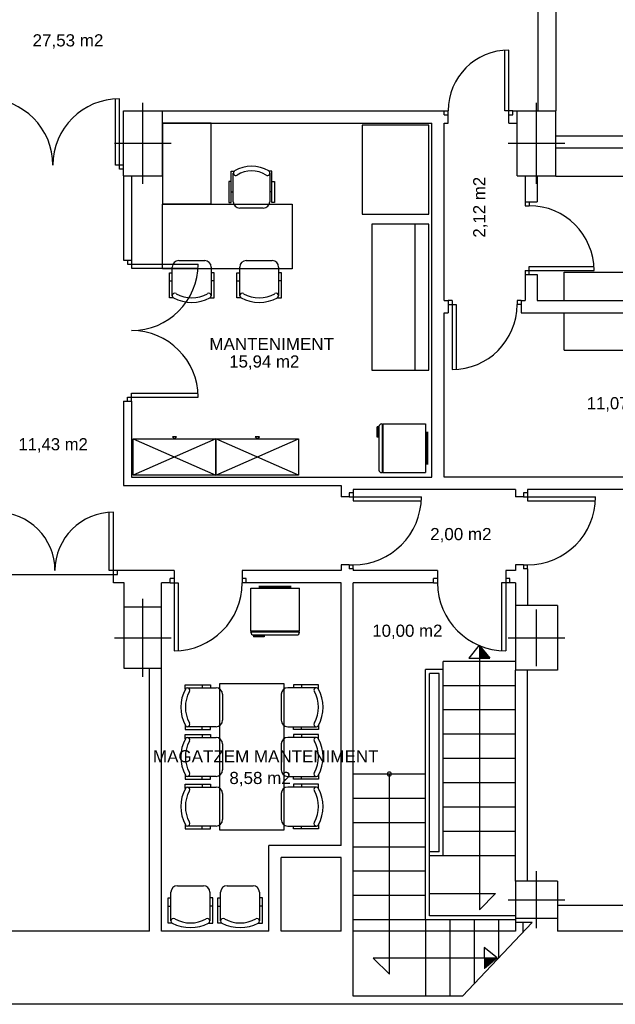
# Model space of a CAD drawing. Header units: metres. Extents: x -1 to 438, y -6 to 52.
# Tile 4 of 7: x 414.62 to 421.96, y 13.28 to 25.43. Entities that reach past the tile are written whole.
import ezdxf

# ---------------------------------------------------------------- set-up
doc = ezdxf.new("R2010")
doc.units = ezdxf.units.M
doc.linetypes.add('CONTINUA', pattern=[0])
for name, color, linetype, lineweight in [('PS-1  MOBLES ACTUAL', 7, 'CONTINUA', 25), ('PS-1  MURS ACTUAL', 7, 'CONTINUA', 25), ('PS-1 TEXT ACTUAL', 7, 'CONTINUA', 25)]:
    doc.layers.add(name, color=color, linetype=linetype, lineweight=lineweight)
doc.styles.add('ARIAL', font='arial.ttf')

# ---------------------------------------------------------------- blocks, each defined once
blk = doc.blocks.new('OBJETO_COMPLEJO_3')
at = {"layer": 'PS-1  MURS ACTUAL', "transparency": 33554687}
for start, end in [(90, 270), (270, 90)]:
    blk.add_arc((419.176, 16.121), 0.025, start, end, dxfattribs=at)

msp = doc.modelspace()

# ---------------------------------------------------------------- linework, layer by layer
at = {"layer": 'PS-1  MOBLES ACTUAL', "color": 180, "transparency": 33554687}
for p, q in [((417.251, 23.181), (417.251, 23.534)), ((417.701, 23.534), (417.701, 23.181)), ((417.225, 23.301), (417.251, 23.301)), ((417.728, 23.301), (417.701, 23.301)), ((416.976, 23.151), (416.376, 23.151)), ((417.621, 23.101), (417.331, 23.101)), ((419.047, 20.405), (419.026, 20.405)), ((419.026, 20.275), (419.026, 20.405)), ((419.047, 20.408), (419.047, 19.871)), ((419.079, 20.439), (419.087, 20.439)), ((419.087, 20.439), (419.087, 19.839)), ((419.087, 20.433), (419.097, 20.433)), ((419.097, 20.439), (419.622, 20.439)), ((419.097, 20.439), (419.097, 19.839)), ((419.622, 20.439), (419.622, 19.839)), ((419.031, 20.399), (419.031, 20.281)), ((419.047, 20.399), (419.031, 20.399)), ((419.639, 20.34), (419.639, 19.941)), ((419.648, 20.34), (419.648, 19.941)), ((419.047, 20.275), (419.026, 20.275)), ((419.047, 20.281), (419.031, 20.281)), ((419.079, 19.839), (419.087, 19.839)), ((419.087, 19.845), (419.097, 19.845)), ((419.097, 19.839), (419.622, 19.839)), ((417.467, 17.887), (417.467, 18.412)), ((417.467, 18.412), (418.067, 18.412)), ((417.567, 18.438), (417.965, 18.438)), ((417.567, 18.429), (417.965, 18.429)), ((418.067, 17.887), (418.067, 18.412)), ((417.467, 17.887), (418.067, 17.887)), ((417.467, 17.877), (418.067, 17.877)), ((417.467, 17.869), (417.467, 17.877)), ((417.473, 17.877), (417.473, 17.887)), ((418.061, 17.877), (418.061, 17.887)), ((418.067, 17.869), (418.067, 17.877)), ((417.499, 17.837), (418.036, 17.837)), ((417.501, 17.837), (417.501, 17.815)), ((417.632, 17.815), (417.501, 17.815)), ((417.507, 17.837), (417.507, 17.821)), ((417.507, 17.821), (417.626, 17.821)), ((417.626, 17.837), (417.626, 17.821)), ((417.632, 17.837), (417.632, 17.815))]:
    msp.add_line(p, q, dxfattribs=at)
at = {"layer": 'PS-1  MOBLES ACTUAL', "transparency": 33554687}
for p, q in [((425.506, 23.491), (421.231, 23.491)), ((419.491, 22.902), (419.491, 21.102)), ((421.331, 22.311), (425.262, 22.311)), ((421.331, 21.961), (421.331, 22.311)), ((421.331, 21.351), (421.331, 21.811)), ((421.331, 21.351), (425.063, 21.351)), ((416.017, 20.256), (417.037, 19.806)), ((417.037, 20.256), (416.017, 19.806)), ((417.037, 19.806), (418.057, 20.256)), ((418.057, 19.806), (417.037, 20.256))]:
    msp.add_line(p, q, dxfattribs=at)
at = {"layer": 'PS-1  MOBLES ACTUAL', "color": 180, "linetype": 'CONTINUA', "transparency": 33554687}
for p, q in [((416.498, 22.021), (416.498, 22.375)), ((416.578, 22.455), (416.898, 22.455)), ((416.978, 22.375), (416.978, 22.021)), ((417.33, 22.021), (417.33, 22.375)), ((417.41, 22.455), (417.73, 22.455)), ((417.81, 22.375), (417.81, 22.021)), ((417.008, 22.305), (416.983, 22.305)), ((417.84, 22.305), (417.815, 22.305)), ((416.463, 22.205), (416.498, 22.205)), ((417.013, 22.205), (416.978, 22.205)), ((417.295, 22.205), (417.33, 22.205)), ((417.845, 22.205), (417.81, 22.205)), ((416.685, 17.185), (417.038, 17.185)), ((416.868, 17.22), (416.868, 17.185)), ((418.276, 17.185), (417.923, 17.185)), ((418.093, 17.22), (418.093, 17.185)), ((417.118, 17.105), (417.118, 16.785)), ((417.843, 17.105), (417.843, 16.785)), ((417.038, 16.705), (416.685, 16.705)), ((416.868, 16.67), (416.868, 16.705)), ((416.968, 16.675), (416.968, 16.7)), ((417.923, 16.705), (418.276, 16.705)), ((417.993, 16.675), (417.993, 16.7)), ((418.093, 16.67), (418.093, 16.705)), ((416.685, 16.572), (417.038, 16.572)), ((416.868, 16.607), (416.868, 16.572)), ((418.276, 16.572), (417.923, 16.572)), ((418.093, 16.607), (418.093, 16.572)), ((417.118, 16.492), (417.118, 16.172)), ((417.843, 16.492), (417.843, 16.172)), ((417.038, 16.092), (416.685, 16.092)), ((416.868, 16.057), (416.868, 16.092)), ((416.968, 16.062), (416.968, 16.087)), ((417.923, 16.092), (418.276, 16.092)), ((417.993, 16.062), (417.993, 16.087)), ((418.093, 16.057), (418.093, 16.092)), ((416.685, 15.96), (417.038, 15.96)), ((416.868, 15.995), (416.868, 15.96)), ((418.276, 15.96), (417.923, 15.96)), ((418.093, 15.995), (418.093, 15.96)), ((417.118, 15.88), (417.118, 15.56)), ((417.843, 15.88), (417.843, 15.56)), ((417.038, 15.48), (416.685, 15.48)), ((416.868, 15.445), (416.868, 15.48)), ((416.968, 15.45), (416.968, 15.475)), ((417.923, 15.48), (418.276, 15.48)), ((417.993, 15.45), (417.993, 15.475)), ((418.093, 15.445), (418.093, 15.48)), ((416.562, 14.743), (416.882, 14.743)), ((417.174, 14.743), (417.494, 14.743)), ((416.482, 14.31), (416.482, 14.663)), ((416.962, 14.663), (416.962, 14.31)), ((416.992, 14.593), (416.967, 14.593)), ((417.094, 14.31), (417.094, 14.663)), ((417.574, 14.663), (417.574, 14.31)), ((417.604, 14.593), (417.579, 14.593)), ((416.447, 14.493), (416.482, 14.493)), ((416.997, 14.493), (416.962, 14.493)), ((417.059, 14.493), (417.094, 14.493)), ((417.609, 14.493), (417.574, 14.493))]:
    msp.add_line(p, q, dxfattribs=at)
at = {"layer": 'PS-1  MOBLES ACTUAL', "color": 180, "transparency": 33554687}
for points in [[(416.976, 24.151), (416.376, 24.151), (416.376, 23.151), (416.976, 23.151), (416.976, 24.151)], [(416.376, 23.151), (417.976, 23.151), (417.976, 22.351), (416.376, 22.351), (416.376, 23.151)]]:
    msp.add_lwpolyline(points, close=True, dxfattribs=at)
at = {"layer": 'PS-1  MOBLES ACTUAL', "transparency": 33554687}
for points in [[(418.841, 23.025), (419.661, 23.025), (419.661, 24.125), (418.841, 24.125), (418.841, 23.025)], [(419.661, 22.902), (418.961, 22.902), (418.961, 21.102), (419.661, 21.102), (419.661, 22.902)], [(417.88, 15.432), (417.88, 17.232), (417.08, 17.232), (417.08, 15.432), (417.88, 15.432)]]:
    msp.add_lwpolyline(points, close=True, dxfattribs=at)
at = {"layer": 'PS-1  MOBLES ACTUAL', "color": 180, "transparency": 33554687}
for points in [[(417.225, 23.429), (417.194, 23.429), (417.194, 23.169), (417.225, 23.169), (417.225, 23.559), (417.265, 23.559)], [(417.728, 23.429), (417.759, 23.429), (417.759, 23.169), (417.728, 23.169), (417.728, 23.559), (417.688, 23.559)]]:
    msp.add_lwpolyline(points, dxfattribs=at)
at = {"layer": 'PS-1  MOBLES ACTUAL', "color": 180, "linetype": 'CONTINUA', "transparency": 33554687}
for points in [[(416.513, 21.995), (416.463, 21.995), (416.463, 22.205), (416.463, 22.305), (416.498, 22.305)], [(416.962, 21.995), (417.013, 21.995), (417.013, 22.205), (417.013, 22.305), (416.978, 22.305)], [(417.346, 21.995), (417.295, 21.995), (417.295, 22.205), (417.295, 22.305), (417.33, 22.305)], [(417.795, 21.995), (417.845, 21.995), (417.845, 22.205), (417.845, 22.305), (417.81, 22.305)], [(416.658, 17.169), (416.658, 17.22), (416.868, 17.22), (416.968, 17.22), (416.968, 17.185)], [(418.303, 17.169), (418.303, 17.22), (418.093, 17.22), (417.993, 17.22), (417.993, 17.185)], [(416.658, 16.72), (416.658, 16.67), (416.868, 16.67), (416.968, 16.67), (416.968, 16.705)], [(418.303, 16.72), (418.303, 16.67), (418.093, 16.67), (417.993, 16.67), (417.993, 16.705)], [(416.658, 16.557), (416.658, 16.607), (416.868, 16.607), (416.968, 16.607), (416.968, 16.572)], [(418.303, 16.557), (418.303, 16.607), (418.093, 16.607), (417.993, 16.607), (417.993, 16.572)], [(416.658, 16.108), (416.658, 16.057), (416.868, 16.057), (416.968, 16.057), (416.968, 16.092)], [(418.303, 16.108), (418.303, 16.057), (418.093, 16.057), (417.993, 16.057), (417.993, 16.092)], [(416.658, 15.944), (416.658, 15.995), (416.868, 15.995), (416.968, 15.995), (416.968, 15.96)], [(418.303, 15.944), (418.303, 15.995), (418.093, 15.995), (417.993, 15.995), (417.993, 15.96)], [(416.658, 15.495), (416.658, 15.445), (416.868, 15.445), (416.968, 15.445), (416.968, 15.48)], [(418.303, 15.495), (418.303, 15.445), (418.093, 15.445), (417.993, 15.445), (417.993, 15.48)], [(416.497, 14.283), (416.447, 14.283), (416.447, 14.493), (416.447, 14.593), (416.482, 14.593)], [(416.946, 14.283), (416.997, 14.283), (416.997, 14.493), (416.997, 14.593), (416.962, 14.593)], [(417.11, 14.283), (417.059, 14.283), (417.059, 14.493), (417.059, 14.593), (417.094, 14.593)], [(417.559, 14.283), (417.609, 14.283), (417.609, 14.493), (417.609, 14.593), (417.574, 14.593)]]:
    msp.add_lwpolyline(points, dxfattribs=at)
for points in [[(417.037, 19.806), (416.017, 19.806), (416.017, 20.256), (417.037, 20.256), (417.037, 19.806)], [(416.527, 20.256), (416.552, 20.281), (416.502, 20.281), (416.527, 20.256)], [(418.057, 19.806), (417.037, 19.806), (417.037, 20.256), (418.057, 20.256), (418.057, 19.806)], [(417.547, 20.256), (417.572, 20.281), (417.522, 20.281), (417.547, 20.256)]]:
    msp.add_lwpolyline(points, close=True, dxfattribs=at)
at = {"layer": 'PS-1  MOBLES ACTUAL', "color": 180, "transparency": 33554687}
for centre, radius, start, end in [((417.476, 23.199), 0.418, 59.5867, 120.4133), ((417.281, 23.534), 0.03, 123.8288, 302.666), ((417.476, 23.22), 0.34, 58.2704, 121.7296), ((417.671, 23.534), 0.03, 237.334, 56.1712), ((417.331, 23.181), 0.08, 180, 270), ((417.621, 23.181), 0.08, 270, 0), ((419.079, 20.408), 0.0315, 90, 180), ((419.079, 19.871), 0.0315, 180, 270), ((417.499, 17.869), 0.0315, 180, 270), ((418.036, 17.869), 0.0315, 270, 0)]:
    msp.add_arc(centre, radius, start, end, dxfattribs=at)
at = {"layer": 'PS-1  MOBLES ACTUAL', "color": 180, "linetype": 'CONTINUA', "transparency": 33554687}
for centre, radius, start, end in [((416.578, 22.375), 0.08, 90, 180), ((416.898, 22.375), 0.08, 0, 90), ((417.41, 22.375), 0.08, 90, 180), ((417.73, 22.375), 0.08, 0, 90), ((416.528, 22.021), 0.03, 57.334, 241.1475), ((416.738, 22.415), 0.476, 241.8933, 298.1067), ((416.738, 22.39), 0.395, 240.6158, 299.3842), ((416.948, 22.021), 0.03, 298.8525, 122.666), ((417.36, 22.021), 0.03, 57.334, 241.1475), ((417.57, 22.415), 0.476, 241.8933, 298.1067), ((417.57, 22.39), 0.395, 240.6158, 299.3842), ((417.78, 22.021), 0.03, 298.8525, 122.666), ((417.079, 16.945), 0.476, 151.8933, 208.1067), ((416.685, 17.155), 0.03, 327.334, 151.1475), ((417.054, 16.945), 0.395, 150.6158, 209.3842), ((417.038, 17.105), 0.08, 0, 90), ((417.923, 17.105), 0.08, 90, 180), ((418.276, 17.155), 0.03, 28.8525, 212.666), ((417.907, 16.945), 0.395, 330.6158, 29.3842), ((417.882, 16.945), 0.476, 331.8933, 28.1067), ((417.038, 16.785), 0.08, 270, 0), ((417.923, 16.785), 0.08, 180, 270), ((416.685, 16.735), 0.03, 208.8525, 32.666), ((418.276, 16.735), 0.03, 147.334, 331.1475), ((417.079, 16.332), 0.476, 151.8933, 208.1067), ((416.685, 16.542), 0.03, 327.334, 151.1475), ((417.054, 16.332), 0.395, 150.6158, 209.3842), ((417.038, 16.492), 0.08, 0, 90), ((417.923, 16.492), 0.08, 90, 180), ((418.276, 16.542), 0.03, 28.8525, 212.666), ((417.907, 16.332), 0.395, 330.6158, 29.3842), ((417.882, 16.332), 0.476, 331.8933, 28.1067), ((417.038, 16.172), 0.08, 270, 0), ((417.923, 16.172), 0.08, 180, 270), ((416.685, 16.122), 0.03, 208.8525, 32.666), ((418.276, 16.122), 0.03, 147.334, 331.1475), ((417.079, 15.72), 0.476, 151.8933, 208.1067), ((416.685, 15.93), 0.03, 327.334, 151.1475), ((417.054, 15.72), 0.395, 150.6158, 209.3842), ((417.038, 15.88), 0.08, 0, 90), ((417.923, 15.88), 0.08, 90, 180), ((418.276, 15.93), 0.03, 28.8525, 212.666), ((417.907, 15.72), 0.395, 330.6158, 29.3842), ((417.882, 15.72), 0.476, 331.8933, 28.1067), ((417.038, 15.56), 0.08, 270, 0), ((417.923, 15.56), 0.08, 180, 270), ((416.685, 15.51), 0.03, 208.8525, 32.666), ((418.276, 15.51), 0.03, 147.334, 331.1475), ((416.562, 14.663), 0.08, 90, 180), ((416.882, 14.663), 0.08, 0, 90), ((417.174, 14.663), 0.08, 90, 180), ((417.494, 14.663), 0.08, 0, 90), ((416.512, 14.309), 0.03, 57.334, 241.1475), ((416.722, 14.679), 0.395, 240.6158, 299.3842), ((416.932, 14.309), 0.03, 298.8525, 122.666), ((417.124, 14.309), 0.03, 57.334, 241.1475), ((417.334, 14.679), 0.395, 240.6158, 299.3842), ((417.544, 14.309), 0.03, 298.8525, 122.666), ((416.722, 14.703), 0.476, 241.8933, 298.1067), ((417.334, 14.703), 0.476, 241.8933, 298.1067)]:
    msp.add_arc(centre, radius, start, end, dxfattribs=at)
at = {"layer": 'PS-1  MURS ACTUAL', "transparency": 33554687}
for p, q in [((421.231, 28.061), (421.231, 24.301)), ((421.006, 25.891), (421.006, 24.301)), ((420.601, 24.301), (420.601, 25.049)), ((420.651, 24.251), (420.651, 25.051)), ((415.796, 23.631), (415.796, 24.449)), ((415.846, 23.581), (415.846, 24.451)), ((415.896, 23.501), (415.896, 24.301)), ((415.896, 24.301), (416.376, 24.301)), ((416.376, 23.501), (416.376, 24.301)), ((416.376, 24.301), (419.851, 24.301)), ((419.851, 24.251), (419.851, 24.301)), ((419.851, 24.301), (419.901, 24.301)), ((419.901, 24.251), (419.901, 24.301)), ((420.701, 24.301), (420.601, 24.301)), ((420.701, 24.301), (420.751, 24.301)), ((420.701, 24.251), (420.701, 24.301)), ((420.751, 23.501), (420.751, 24.301)), ((420.751, 24.301), (421.231, 24.301)), ((421.231, 23.501), (421.231, 24.301)), ((419.851, 24.251), (419.901, 24.251)), ((419.901, 24.151), (419.901, 24.251)), ((420.651, 24.251), (420.701, 24.251)), ((420.651, 24.151), (420.651, 24.251)), ((416.376, 24.151), (419.701, 24.151)), ((419.701, 19.781), (419.701, 24.151)), ((419.851, 24.151), (419.901, 24.151)), ((419.851, 21.961), (419.851, 24.151)), ((420.651, 24.151), (420.751, 24.151)), ((425.967, 23.991), (421.231, 23.991)), ((425.936, 23.841), (421.231, 23.841)), ((415.896, 23.631), (415.796, 23.631)), ((415.896, 23.581), (415.846, 23.581)), ((415.896, 23.501), (416.376, 23.501)), ((415.896, 23.501), (415.896, 22.461)), ((415.996, 23.501), (415.996, 22.461)), ((420.751, 23.501), (421.231, 23.501)), ((420.851, 23.501), (420.851, 23.181)), ((421.001, 23.501), (421.001, 23.181)), ((420.851, 23.181), (421.001, 23.181)), ((420.851, 23.181), (420.851, 23.131)), ((420.851, 23.131), (420.901, 23.131)), ((420.901, 23.181), (420.901, 23.131)), ((415.896, 22.461), (415.996, 22.461)), ((415.946, 22.461), (415.946, 22.411)), ((415.946, 22.411), (416.816, 22.411)), ((415.996, 22.461), (415.996, 22.361)), ((415.996, 22.361), (416.815, 22.361)), ((420.901, 22.381), (421.7, 22.381)), ((420.901, 22.281), (420.901, 22.381)), ((420.851, 22.331), (421.701, 22.331)), ((420.851, 22.331), (420.851, 22.281)), ((420.851, 22.281), (420.851, 21.961)), ((420.851, 22.281), (421.001, 22.281)), ((421.001, 22.281), (421.001, 21.961)), ((419.851, 21.961), (419.901, 21.961)), ((419.901, 21.961), (419.901, 21.811)), ((419.951, 21.961), (419.901, 21.961)), ((419.901, 21.911), (420.001, 21.911)), ((419.951, 21.961), (419.951, 21.111)), ((420.001, 21.911), (420.001, 21.112)), ((420.801, 21.961), (420.751, 21.961)), ((420.751, 21.961), (420.751, 21.911)), ((420.801, 21.911), (420.751, 21.911)), ((420.801, 21.961), (420.851, 21.961)), ((420.801, 21.961), (420.801, 21.811)), ((421.001, 21.961), (425.547, 21.961)), ((419.851, 19.781), (419.851, 21.811)), ((419.851, 21.811), (419.901, 21.811)), ((420.801, 21.811), (425.516, 21.811)), ((415.946, 20.721), (415.946, 20.771)), ((415.946, 20.771), (416.816, 20.771)), ((415.996, 20.721), (415.996, 20.821)), ((415.996, 20.821), (416.815, 20.821)), ((415.896, 20.721), (415.896, 19.681)), ((415.896, 20.721), (415.996, 20.721)), ((415.996, 20.721), (415.996, 19.781)), ((415.896, 19.681), (418.581, 19.681)), ((415.996, 19.781), (419.701, 19.781)), ((418.581, 19.681), (418.581, 19.541)), ((425.095, 19.781), (419.851, 19.781)), ((418.731, 19.591), (418.681, 19.591)), ((418.681, 19.591), (418.681, 19.541)), ((420.731, 19.631), (418.731, 19.631)), ((418.731, 19.631), (418.731, 19.591)), ((418.731, 19.591), (418.731, 19.491)), ((420.731, 19.631), (420.731, 19.541)), ((420.881, 19.591), (420.831, 19.591)), ((420.831, 19.591), (420.831, 19.541)), ((425.064, 19.631), (420.881, 19.631)), ((420.881, 19.631), (420.881, 19.591)), ((420.881, 19.591), (420.881, 19.491)), ((418.681, 19.541), (418.581, 19.541)), ((418.681, 19.541), (419.571, 19.541)), ((418.731, 19.491), (419.571, 19.491)), ((420.831, 19.541), (420.731, 19.541)), ((420.831, 19.541), (421.721, 19.541)), ((420.881, 19.491), (421.721, 19.491)), ((415.721, 18.631), (415.721, 19.349)), ((415.771, 18.581), (415.771, 19.351)), ((415.821, 18.631), (415.721, 18.631)), ((415.821, 18.581), (415.821, 18.631)), ((416.521, 18.631), (415.821, 18.631)), ((416.521, 18.631), (416.521, 18.531)), ((418.581, 18.631), (417.361, 18.631)), ((417.361, 18.631), (417.361, 18.531)), ((418.581, 18.701), (418.581, 18.631)), ((418.681, 18.701), (418.581, 18.701)), ((418.681, 18.701), (418.681, 18.651)), ((418.681, 18.701), (418.731, 18.701)), ((418.731, 18.651), (418.681, 18.651)), ((418.731, 18.651), (418.731, 18.701)), ((418.731, 18.651), (418.731, 18.631)), ((419.771, 18.631), (418.731, 18.631)), ((419.771, 18.631), (419.771, 18.531)), ((420.731, 18.631), (420.611, 18.631)), ((420.611, 18.631), (420.611, 18.531)), ((420.831, 18.701), (420.731, 18.701)), ((420.731, 18.701), (420.731, 18.631)), ((420.831, 18.701), (420.881, 18.701)), ((420.831, 18.701), (420.831, 18.651)), ((420.881, 18.651), (420.831, 18.651)), ((420.881, 18.651), (420.881, 18.701)), ((420.881, 18.651), (420.881, 18.201)), ((414.331, 18.581), (415.771, 18.581)), ((415.771, 18.481), (415.771, 18.581)), ((415.771, 18.581), (415.821, 18.581)), ((415.906, 18.481), (415.771, 18.481)), ((415.906, 18.181), (415.906, 18.481)), ((416.366, 18.181), (416.366, 18.481)), ((416.471, 18.481), (416.366, 18.481)), ((416.471, 18.481), (416.391, 18.481)), ((416.521, 18.531), (416.471, 18.531)), ((416.471, 18.481), (416.471, 18.531)), ((416.471, 18.481), (416.571, 18.481)), ((416.521, 18.531), (416.521, 17.641)), ((416.571, 18.481), (416.571, 17.641)), ((417.361, 18.531), (417.361, 18.481)), ((417.411, 18.531), (417.361, 18.531)), ((417.411, 18.481), (417.361, 18.481)), ((417.411, 18.481), (417.411, 18.531)), ((418.581, 18.481), (417.411, 18.481)), ((418.581, 15.241), (418.581, 18.481)), ((418.731, 13.381), (418.731, 18.481)), ((419.721, 18.481), (418.731, 18.481)), ((419.771, 18.531), (419.721, 18.531)), ((419.721, 18.481), (419.721, 18.531)), ((419.721, 18.481), (419.771, 18.481)), ((419.771, 18.531), (419.771, 18.481)), ((420.561, 18.481), (420.561, 17.641)), ((420.661, 18.481), (420.561, 18.481)), ((420.611, 18.531), (420.611, 17.641)), ((420.661, 18.531), (420.611, 18.531)), ((420.661, 18.481), (420.661, 18.531)), ((420.731, 18.481), (420.661, 18.481)), ((420.731, 18.481), (420.731, 18.201)), ((416.366, 18.181), (415.906, 18.181)), ((415.906, 17.421), (415.906, 18.181)), ((416.366, 17.421), (416.366, 18.181)), ((421.251, 18.201), (420.731, 18.201)), ((420.731, 18.201), (420.731, 17.401)), ((421.251, 18.201), (421.251, 17.401)), ((420.286, 17.71), (420.286, 14.446)), ((419.841, 15.111), (419.841, 17.511)), ((420.731, 17.511), (419.841, 17.511)), ((420.157, 17.55), (420.416, 17.552)), ((416.366, 17.421), (415.906, 17.421)), ((416.216, 14.181), (416.216, 17.421)), ((416.366, 14.181), (416.366, 17.421)), ((419.621, 14.321), (419.621, 17.411)), ((419.841, 17.411), (419.621, 17.411)), ((421.251, 17.401), (420.731, 17.401)), ((420.731, 14.801), (420.731, 17.401)), ((420.881, 14.801), (420.881, 17.401)), ((419.671, 14.371), (419.671, 17.361)), ((419.791, 17.361), (419.671, 17.361)), ((419.791, 15.161), (419.791, 17.361)), ((420.731, 17.211), (419.841, 17.211)), ((420.731, 16.911), (419.841, 16.911)), ((420.731, 16.611), (419.841, 16.611)), ((420.731, 16.311), (419.841, 16.311)), ((419.621, 16.121), (418.731, 16.121)), ((419.176, 13.651), (419.176, 16.121)), ((420.731, 16.011), (419.841, 16.011)), ((419.621, 15.821), (418.731, 15.821)), ((420.731, 15.711), (419.841, 15.711)), ((419.621, 15.521), (418.731, 15.521)), ((420.731, 15.411), (419.841, 15.411)), ((418.581, 15.241), (417.691, 15.241)), ((417.691, 14.181), (417.691, 15.241)), ((419.621, 15.221), (418.731, 15.221)), ((418.581, 15.091), (417.841, 15.091)), ((417.841, 14.181), (417.841, 15.091)), ((418.581, 14.181), (418.581, 15.091)), ((419.791, 15.161), (419.671, 15.161)), ((420.731, 15.111), (419.671, 15.111)), ((419.621, 14.921), (418.731, 14.921)), ((421.251, 14.801), (420.731, 14.801)), ((420.731, 14.801), (420.731, 14.341)), ((421.251, 14.801), (421.251, 14.341)), ((419.621, 14.621), (418.731, 14.621)), ((419.671, 14.646), (420.486, 14.646)), ((420.486, 14.646), (420.286, 14.446)), ((420.731, 14.371), (419.671, 14.371)), ((421.251, 14.341), (420.731, 14.341)), ((420.731, 14.341), (420.731, 14.291)), ((421.251, 14.341), (421.251, 14.181)), ((419.621, 14.321), (418.731, 14.321)), ((420.731, 14.321), (419.621, 14.321)), ((419.621, 14.321), (419.621, 13.381)), ((419.921, 14.321), (419.921, 13.381)), ((420.221, 14.321), (420.221, 13.532)), ((420.521, 14.321), (420.521, 13.85)), ((420.937, 14.291), (420.731, 14.291)), ((420.821, 14.291), (420.821, 14.168)), ((416.216, 14.181), (410.653, 14.181)), ((417.691, 14.181), (416.366, 14.181)), ((418.581, 14.181), (417.841, 14.181)), ((423.934, 14.181), (421.251, 14.181)), ((420.346, 13.981), (420.348, 13.721)), ((420.506, 13.851), (418.976, 13.851)), ((419.176, 13.651), (418.976, 13.851)), ((420.079, 13.381), (418.731, 13.381)), ((424.381, 13.281), (391.096, 13.281))]:
    msp.add_line(p, q, dxfattribs=at)
at = {"layer": 'PS-1  MURS ACTUAL', "color": 180, "linetype": 'CONTINUA', "transparency": 33554687}
for p, q in [((416.136, 23.401), (416.136, 24.401)), ((420.991, 23.401), (420.991, 24.401)), ((415.786, 23.901), (416.486, 23.901)), ((420.641, 23.901), (421.341, 23.901)), ((416.136, 17.321), (416.136, 18.281)), ((420.991, 17.451), (420.991, 18.151)), ((415.786, 17.801), (416.486, 17.801)), ((420.641, 17.801), (421.341, 17.801)), ((420.991, 14.221), (420.991, 14.921)), ((420.641, 14.571), (421.341, 14.571)), ((420.731, 14.291), (420.731, 14.181)), ((420.731, 14.181), (418.731, 14.181))]:
    msp.add_line(p, q, dxfattribs=at)
at = {"layer": 'PS-1  MURS ACTUAL', "linetype": 'CONTINUA', "transparency": 33554687}
for p, q in [((420.285, 17.711), (420.157, 17.55)), ((420.285, 17.711), (420.416, 17.552)), ((422.751, 14.501), (421.251, 14.501)), ((420.937, 14.291), (420.079, 13.381)), ((420.507, 13.852), (420.346, 13.981)), ((420.507, 13.852), (420.348, 13.721))]:
    msp.add_line(p, q, dxfattribs=at)
at = {"layer": 'PS-1  MURS ACTUAL', "transparency": 33554687}
for centre, radius, start, end in [((420.651, 24.301), 0.75, 90, 180), ((414.206, 23.631), 0.82, 0, 90), ((415.846, 23.631), 0.82, 90, 180), ((420.901, 22.331), 0.8, 0, 90), ((415.996, 22.411), 0.82, 270, 0), ((419.951, 21.911), 0.8, 270, 0), ((415.996, 20.771), 0.82, 0, 90), ((418.731, 19.541), 0.84, 270, 0), ((420.881, 19.541), 0.84, 270, 0), ((414.331, 18.631), 0.72, 0, 90), ((415.771, 18.631), 0.72, 90, 180), ((416.521, 18.481), 0.84, 270, 0), ((420.611, 18.481), 0.84, 180, 270), ((412.163, 17.372), 8.139, 1.2603, 2.2995), ((412.163, 17.372), 8.149, 1.2593, 2.2068), ((412.163, 17.372), 8.159, 1.2583, 2.1144), ((412.163, 17.372), 8.169, 1.2573, 2.0224), ((412.163, 17.372), 8.179, 1.2563, 1.9309), ((412.163, 17.372), 8.189, 1.2553, 1.8398), ((412.163, 17.372), 8.199, 1.2542, 1.7491), ((412.163, 17.372), 8.209, 1.2532, 1.6588), ((412.163, 17.372), 8.219, 1.2522, 1.5689), ((412.163, 17.372), 8.229, 1.2512, 1.4794), ((412.163, 17.372), 8.239, 1.2502, 1.3903), ((412.163, 17.372), 8.249, 1.2492, 1.3016), ((420.168, 21.974), 8.139, 271.2603, 272.2995), ((420.168, 21.974), 8.149, 271.2593, 272.2068), ((420.168, 21.974), 8.159, 271.2583, 272.1144), ((420.168, 21.974), 8.169, 271.2573, 272.0224), ((420.168, 21.974), 8.179, 271.2563, 271.9309), ((420.168, 21.974), 8.189, 271.2553, 271.8398), ((420.168, 21.974), 8.199, 271.2542, 271.7491), ((420.168, 21.974), 8.209, 271.2532, 271.6588), ((420.168, 21.974), 8.219, 271.2522, 271.5689), ((420.168, 21.974), 8.229, 271.2512, 271.4794), ((420.168, 21.974), 8.239, 271.2502, 271.3903), ((420.168, 21.974), 8.249, 271.2492, 271.3016)]:
    msp.add_arc(centre, radius, start, end, dxfattribs=at)

# ---------------------------------------------------------------- block references
msp.add_blockref('OBJETO_COMPLEJO_3', (0, 0), dxfattribs=at)

# ---------------------------------------------------------------- texts
at = {"layer": 'PS-1 TEXT ACTUAL', "transparency": 33554687, "char_height": 0.15, "attachment_point": 8, "style": 'ARIAL'}
for s, insert, width in [('\\W1.00;27,53 m2', (415.211, 25.068), 0.95263), ('\\W0.99;15,94 m2', (417.633, 21.107), 0.95166), ('\\W0.98;11,07 m2', (422.04, 20.592), 0.95072), ('\\W0.98;11,43 m2', (415.028, 20.086), 0.95072), ('\\W1.00;2,00 m2', (420.058, 18.978), 0.83506), ('\\W0.99;10,00 m2', (419.398, 17.786), 0.95166), ('\\W1.00;8,58 m2', (417.581, 15.97), 0.83506)]:
    msp.add_mtext(s, dxfattribs=dict(at, insert=insert, width=width))
at = {"layer": 'PS-1 TEXT ACTUAL', "transparency": 33554687, "insert": (420.388, 23.112), "char_height": 0.15, "width": 0.83394, "attachment_point": 8, "rotation": 90, "style": 'ARIAL'}
msp.add_mtext('\\W0.99;2,12 m2', dxfattribs=at)
at = {"layer": 'PS-1 TEXT ACTUAL', "linetype": 'CONTINUA', "transparency": 33554687, "char_height": 0.15, "attachment_point": 8, "style": 'ARIAL'}
for s, insert, width in [('\\W1.00;MANTENIMENT', (417.724, 21.351), 1.61505), ('\\W1.00;MAGATZEM MANTENIMENT', (417.651, 16.263), 2.86001)]:
    msp.add_mtext(s, dxfattribs=dict(at, insert=insert, width=width))

doc.saveas('drawing.dxf')
